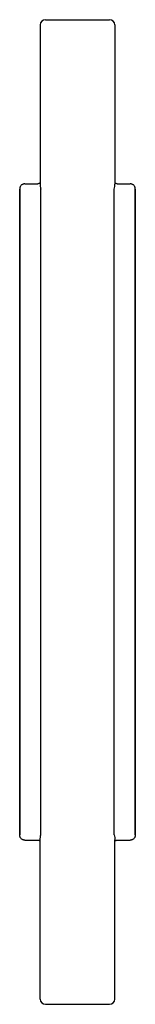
# Model space of a CAD drawing. Header units: millimetres. Extents: x 3925.118 to 3925.207, y 2209.898 to 2210.648.
import ezdxf

# ---------------------------------------------------------------- set-up
doc = ezdxf.new("R2010")
doc.units = ezdxf.units.MM
doc.layers.add('SANINDUSA', color=3, linetype='Continuous')

msp = doc.modelspace()

# ---------------------------------------------------------------- linework, layer by layer
at = {"layer": 'SANINDUSA'}
for p, q in [((3925.13396, 2210.64432), (3925.13396, 2210.52314)), ((3925.19096, 2210.64432), (3925.19096, 2210.52314)), ((3925.11831, 2210.51932), (3925.11831, 2210.02732)), ((3925.11831, 2210.51932), (3925.11832, 2210.51932)), ((3925.11832, 2210.51932), (3925.11832, 2210.02732)), ((3925.13449, 2210.02732), (3925.13449, 2210.51932)), ((3925.19043, 2210.02732), (3925.19043, 2210.51932)), ((3925.20659, 2210.02732), (3925.20659, 2210.51932)), ((3925.2066, 2210.51932), (3925.20659, 2210.51932)), ((3925.2066, 2210.02732), (3925.2066, 2210.51932)), ((3925.11831, 2210.02732), (3925.11832, 2210.02732)), ((3925.2066, 2210.02732), (3925.20659, 2210.02732)), ((3925.13396, 2209.90232), (3925.13396, 2210.02351)), ((3925.19096, 2209.90232), (3925.19096, 2210.02351))]:
    msp.add_line(p, q, dxfattribs=at)
for centre, start, end in [((3925.13796, 2210.64432), 90, 180), ((3925.18696, 2210.64432), 0, 90), ((3925.13796, 2209.90232), 180, 270), ((3925.18696, 2209.90232), 270, 0)]:
    msp.add_arc(centre, 0.004, start, end, dxfattribs=at)
for points, knots in [([(3925.13796, 2210.64832), (3925.13796, 2210.64832), (3925.138, 2210.64832), (3925.1382, 2210.64832), (3925.13835, 2210.64832), (3925.13877, 2210.64832), (3925.13904, 2210.64832), (3925.13973, 2210.64832), (3925.14016, 2210.64832), (3925.14122, 2210.64832), (3925.14185, 2210.64832), (3925.14303, 2210.64832), (3925.14347, 2210.64832), (3925.14444, 2210.64832), (3925.14498, 2210.64832), (3925.14589, 2210.64832), (3925.14621, 2210.64832), (3925.1469, 2210.64832), (3925.14727, 2210.64832), (3925.14805, 2210.64832), (3925.14847, 2210.64832), (3925.14937, 2210.64832), (3925.14985, 2210.64832), (3925.15092, 2210.64832), (3925.15149, 2210.64832), (3925.15279, 2210.64832), (3925.1535, 2210.64832), (3925.15454, 2210.64832), (3925.15476, 2210.64832), (3925.15521, 2210.64832), (3925.15545, 2210.64832), (3925.15618, 2210.64832), (3925.15671, 2210.64832), (3925.15761, 2210.64832), (3925.15792, 2210.64832), (3925.15859, 2210.64832), (3925.15894, 2210.64832), (3925.15971, 2210.64832), (3925.16013, 2210.64832), (3925.16081, 2210.64832), (3925.16104, 2210.64832), (3925.16153, 2210.64832), (3925.16178, 2210.64832), (3925.16229, 2210.64832), (3925.16255, 2210.64832), (3925.16307, 2210.64832), (3925.16332, 2210.64832), (3925.16381, 2210.64832), (3925.16405, 2210.64832), (3925.1645, 2210.64832), (3925.16472, 2210.64832), (3925.16514, 2210.64832), (3925.16534, 2210.64832), (3925.16573, 2210.64832), (3925.16591, 2210.64832), (3925.16645, 2210.64832), (3925.16679, 2210.64832), (3925.16742, 2210.64832), (3925.16772, 2210.64832), (3925.16829, 2210.64832), (3925.16855, 2210.64832), (3925.16932, 2210.64832), (3925.16978, 2210.64832), (3925.17108, 2210.64832), (3925.17183, 2210.64832), (3925.17284, 2210.64832), (3925.17316, 2210.64832), (3925.17376, 2210.64832), (3925.17405, 2210.64832), (3925.17487, 2210.64832), (3925.17537, 2210.64832), (3925.17629, 2210.64832), (3925.17672, 2210.64832), (3925.17792, 2210.64832), (3925.1786, 2210.64832), (3925.17984, 2210.64832), (3925.18038, 2210.64832), (3925.18137, 2210.64832), (3925.18181, 2210.64832), (3925.18301, 2210.64832), (3925.18366, 2210.64832), (3925.18473, 2210.64832), (3925.18516, 2210.64832), (3925.18587, 2210.64832), (3925.18614, 2210.64832), (3925.18656, 2210.64832), (3925.18671, 2210.64832), (3925.18691, 2210.64832), (3925.18696, 2210.64832), (3925.18696, 2210.64832)], [0, 0, 0, 0, 0.0625, 0.0625, 0.125, 0.125, 0.1875, 0.1875, 0.25, 0.25, 0.3125, 0.3125, 0.34375, 0.34375, 0.375, 0.375, 0.390625, 0.390625, 0.40625, 0.40625, 0.421875, 0.421875, 0.4375, 0.4375, 0.453125, 0.453125, 0.46875, 0.46875, 0.472656, 0.472656, 0.476562, 0.476562, 0.484375, 0.484375, 0.488281, 0.488281, 0.492187, 0.492187, 0.496094, 0.496094, 0.498047, 0.498047, 0.5, 0.5, 0.501953, 0.501953, 0.503906, 0.503906, 0.505859, 0.505859, 0.507812, 0.507812, 0.509766, 0.509766, 0.511719, 0.511719, 0.515625, 0.515625, 0.519531, 0.519531, 0.523437, 0.523437, 0.53125, 0.53125, 0.546875, 0.546875, 0.554687, 0.554687, 0.5625, 0.5625, 0.578125, 0.578125, 0.59375, 0.59375, 0.625, 0.625, 0.65625, 0.65625, 0.6875, 0.6875, 0.75, 0.75, 0.8125, 0.8125, 0.875, 0.875, 0.9375, 0.9375, 1, 1, 1, 1]), ([(3925.12231, 2210.52332), (3925.12205, 2210.52332), (3925.12179, 2210.5233), (3925.12128, 2210.5232), (3925.12103, 2210.52312), (3925.12054, 2210.52292), (3925.12031, 2210.5228), (3925.11988, 2210.52251), (3925.11967, 2210.52234), (3925.11931, 2210.52197), (3925.11914, 2210.52177), (3925.11885, 2210.52133), (3925.11872, 2210.5211), (3925.11853, 2210.52062), (3925.11845, 2210.52037), (3925.11835, 2210.51985), (3925.11832, 2210.51959), (3925.11832, 2210.51932)], [0, 0, 0, 0, 0.125, 0.125, 0.25, 0.25, 0.375, 0.375, 0.5, 0.5, 0.625, 0.625, 0.75, 0.75, 0.875, 0.875, 1, 1, 1, 1]), ([(3925.13396, 2210.52416), (3925.13391, 2210.5241), (3925.13379, 2210.52395), (3925.13327, 2210.52358), (3925.13259, 2210.52336), (3925.13231, 2210.52333), (3925.13222, 2210.52332)], [0, 0, 0, 0, 0.22624, 0.563337, 0.897841, 1, 1, 1, 1]), ([(3925.13396, 2210.52314), (3925.13396, 2210.52314), (3925.13396, 2210.52276), (3925.13399, 2210.52236), (3925.13402, 2210.52195)], [0, 0, 0, 0, 0.000004, 1, 1, 1, 1]), ([(3925.13402, 2210.52195), (3925.13402, 2210.52193), (3925.13405, 2210.52114), (3925.13424, 2210.52022), (3925.13448, 2210.51933), (3925.13449, 2210.51932)], [0, 0, 0, 0, 0.0282916, 0.9935132, 1, 1, 1, 1]), ([(3925.19269, 2210.52332), (3925.1926, 2210.52333), (3925.19229, 2210.52337), (3925.19164, 2210.52359), (3925.19113, 2210.52395), (3925.19101, 2210.52409), (3925.19096, 2210.52416)], [0, 0, 0, 0, 0.124284, 0.443366, 0.75883, 1, 1, 1, 1]), ([(3925.20659, 2210.51932), (3925.20659, 2210.51959), (3925.20657, 2210.51985), (3925.20647, 2210.52036), (3925.20639, 2210.52061), (3925.20619, 2210.5211), (3925.20607, 2210.52133), (3925.20578, 2210.52176), (3925.20561, 2210.52197), (3925.20524, 2210.52234), (3925.20504, 2210.5225), (3925.2046, 2210.52279), (3925.20437, 2210.52292), (3925.20389, 2210.52312), (3925.20364, 2210.5232), (3925.20312, 2210.5233), (3925.20286, 2210.52332), (3925.2026, 2210.52332)], [0, 0, 0, 0, 0.125, 0.125, 0.25, 0.25, 0.375, 0.375, 0.5, 0.5, 0.625, 0.625, 0.75, 0.75, 0.875, 0.875, 1, 1, 1, 1]), ([(3925.12231, 2210.02332), (3925.12205, 2210.02332), (3925.12179, 2210.02335), (3925.12128, 2210.02345), (3925.12103, 2210.02353), (3925.12054, 2210.02373), (3925.12031, 2210.02385), (3925.11988, 2210.02414), (3925.11967, 2210.02431), (3925.11931, 2210.02468), (3925.11914, 2210.02488), (3925.11885, 2210.02532), (3925.11872, 2210.02555), (3925.11853, 2210.02603), (3925.11845, 2210.02628), (3925.11835, 2210.0268), (3925.11832, 2210.02706), (3925.11832, 2210.02732)], [0, 0, 0, 0, 0.125, 0.125, 0.25, 0.25, 0.375, 0.375, 0.5, 0.5, 0.625, 0.625, 0.75, 0.75, 0.875, 0.875, 1, 1, 1, 1]), ([(3925.20659, 2210.02732), (3925.20659, 2210.02706), (3925.20657, 2210.0268), (3925.20647, 2210.02629), (3925.20639, 2210.02604), (3925.20619, 2210.02555), (3925.20607, 2210.02532), (3925.20578, 2210.02489), (3925.20561, 2210.02468), (3925.20524, 2210.02431), (3925.20504, 2210.02415), (3925.2046, 2210.02385), (3925.20437, 2210.02373), (3925.20389, 2210.02353), (3925.20364, 2210.02345), (3925.20312, 2210.02335), (3925.20286, 2210.02332), (3925.2026, 2210.02332)], [0, 0, 0, 0, 0.125, 0.125, 0.25, 0.25, 0.375, 0.375, 0.5, 0.5, 0.625, 0.625, 0.75, 0.75, 0.875, 0.875, 1, 1, 1, 1]), ([(3925.13222, 2210.02332), (3925.1324, 2210.02332), (3925.13268, 2210.02331), (3925.13321, 2210.02313), (3925.13372, 2210.0228), (3925.13388, 2210.02261), (3925.13396, 2210.02252)], [0, 0, 0, 0, 0.0575319, 0.3761985, 0.7030999, 1, 1, 1, 1]), ([(3925.19096, 2210.02252), (3925.19099, 2210.02257), (3925.1911, 2210.02271), (3925.19157, 2210.02306), (3925.19209, 2210.02329), (3925.19243, 2210.02332), (3925.19269, 2210.02332)], [0, 0, 0, 0, 0.20686, 0.566292, 0.897099, 1, 1, 1, 1]), ([(3925.13796, 2209.89832), (3925.13796, 2209.89832), (3925.138, 2209.89832), (3925.1382, 2209.89832), (3925.13835, 2209.89832), (3925.13877, 2209.89832), (3925.13904, 2209.89832), (3925.13973, 2209.89832), (3925.14016, 2209.89832), (3925.14122, 2209.89832), (3925.14185, 2209.89832), (3925.14303, 2209.89832), (3925.14347, 2209.89832), (3925.14444, 2209.89832), (3925.14498, 2209.89832), (3925.14589, 2209.89832), (3925.14621, 2209.89832), (3925.1469, 2209.89832), (3925.14727, 2209.89832), (3925.14805, 2209.89832), (3925.14847, 2209.89832), (3925.14937, 2209.89832), (3925.14985, 2209.89832), (3925.15092, 2209.89832), (3925.15149, 2209.89832), (3925.15279, 2209.89832), (3925.1535, 2209.89832), (3925.15454, 2209.89832), (3925.15476, 2209.89832), (3925.15521, 2209.89832), (3925.15545, 2209.89832), (3925.15618, 2209.89832), (3925.15671, 2209.89832), (3925.15761, 2209.89832), (3925.15792, 2209.89832), (3925.15859, 2209.89832), (3925.15894, 2209.89832), (3925.15971, 2209.89832), (3925.16013, 2209.89832), (3925.16081, 2209.89832), (3925.16104, 2209.89832), (3925.16153, 2209.89832), (3925.16178, 2209.89832), (3925.16229, 2209.89832), (3925.16255, 2209.89832), (3925.16307, 2209.89832), (3925.16332, 2209.89832), (3925.16381, 2209.89832), (3925.16405, 2209.89832), (3925.1645, 2209.89832), (3925.16472, 2209.89832), (3925.16514, 2209.89832), (3925.16534, 2209.89832), (3925.16573, 2209.89832), (3925.16591, 2209.89832), (3925.16645, 2209.89832), (3925.16679, 2209.89832), (3925.16742, 2209.89832), (3925.16772, 2209.89832), (3925.16829, 2209.89832), (3925.16855, 2209.89832), (3925.16932, 2209.89832), (3925.16978, 2209.89832), (3925.17108, 2209.89832), (3925.17183, 2209.89832), (3925.17284, 2209.89832), (3925.17316, 2209.89832), (3925.17376, 2209.89832), (3925.17405, 2209.89832), (3925.17487, 2209.89832), (3925.17537, 2209.89832), (3925.17629, 2209.89832), (3925.17672, 2209.89832), (3925.17792, 2209.89832), (3925.1786, 2209.89832), (3925.17984, 2209.89832), (3925.18038, 2209.89832), (3925.18137, 2209.89832), (3925.18181, 2209.89832), (3925.18301, 2209.89832), (3925.18366, 2209.89832), (3925.18473, 2209.89832), (3925.18516, 2209.89832), (3925.18587, 2209.89832), (3925.18614, 2209.89832), (3925.18656, 2209.89832), (3925.18671, 2209.89832), (3925.18691, 2209.89832), (3925.18696, 2209.89832), (3925.18696, 2209.89832)], [0, 0, 0, 0, 0.0625, 0.0625, 0.125, 0.125, 0.1875, 0.1875, 0.25, 0.25, 0.3125, 0.3125, 0.34375, 0.34375, 0.375, 0.375, 0.390625, 0.390625, 0.40625, 0.40625, 0.421875, 0.421875, 0.4375, 0.4375, 0.453125, 0.453125, 0.46875, 0.46875, 0.472656, 0.472656, 0.476562, 0.476562, 0.484375, 0.484375, 0.488281, 0.488281, 0.492187, 0.492187, 0.496094, 0.496094, 0.498047, 0.498047, 0.5, 0.5, 0.501953, 0.501953, 0.503906, 0.503906, 0.505859, 0.505859, 0.507812, 0.507812, 0.509766, 0.509766, 0.511719, 0.511719, 0.515625, 0.515625, 0.519531, 0.519531, 0.523437, 0.523437, 0.53125, 0.53125, 0.546875, 0.546875, 0.554687, 0.554687, 0.5625, 0.5625, 0.578125, 0.578125, 0.59375, 0.59375, 0.625, 0.625, 0.65625, 0.65625, 0.6875, 0.6875, 0.75, 0.75, 0.8125, 0.8125, 0.875, 0.875, 0.9375, 0.9375, 1, 1, 1, 1])]:
    msp.add_open_spline(points, degree=3, knots=knots, dxfattribs=at)
for points in [[(3925.12231, 2210.52332), (3925.12581, 2210.52332), (3925.12932, 2210.52332), (3925.13222, 2210.52332)], [(3925.19043, 2210.51932), (3925.1908, 2210.52069), (3925.19096, 2210.52199), (3925.19096, 2210.52314)], [(3925.19269, 2210.52332), (3925.19559, 2210.52332), (3925.1991, 2210.52332), (3925.2026, 2210.52332)], [(3925.13402, 2210.02476), (3925.1341, 2210.02557), (3925.13425, 2210.02643), (3925.13449, 2210.02732)], [(3925.19043, 2210.02732), (3925.1908, 2210.02596), (3925.19096, 2210.02466), (3925.19096, 2210.02351)], [(3925.12231, 2210.02332), (3925.12581, 2210.02332), (3925.12932, 2210.02332), (3925.13222, 2210.02332)], [(3925.13396, 2210.02351), (3925.13396, 2210.02391), (3925.13398, 2210.02433), (3925.13402, 2210.02476)], [(3925.19269, 2210.02332), (3925.19559, 2210.02332), (3925.1991, 2210.02332), (3925.2026, 2210.02332)]]:
    msp.add_open_spline(points, degree=3, dxfattribs=at)

doc.saveas('drawing.dxf')
